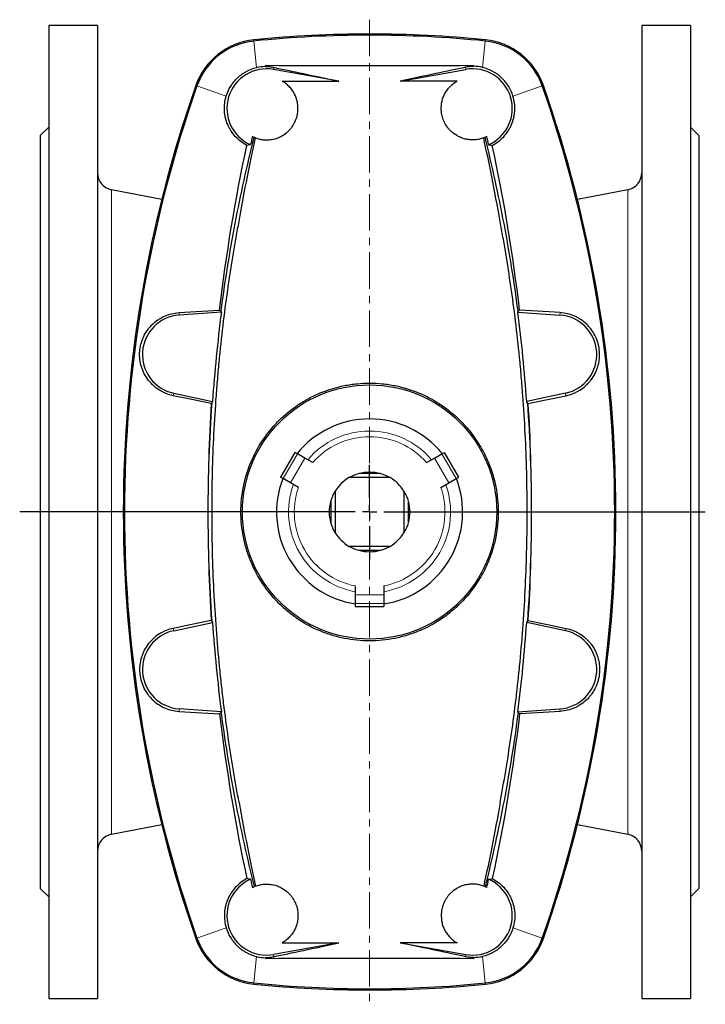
# Model space of a CAD drawing. Header units: millimetres. Extents: x 44 to 836, y -526 to 963.
# Tile 1 of 3: x 59 to 299, y -234 to 110. Entities that reach past the tile are written whole.
import ezdxf

# ---------------------------------------------------------------- set-up
doc = ezdxf.new("R2010")
doc.units = ezdxf.units.MM
doc.linetypes.add('CENTERX2', pattern=[20.32, 12.7, -2.54, 2.54, -2.54])
doc.layers.add('FORMAT', color=7, linetype='Continuous')

# ---------------------------------------------------------------- blocks, each defined once
blk = doc.blocks.new('SW_CENTERMARKSYMBOL_2')
at = {"layer": 'FORMAT', "color": 0}
for p, q in [((0, 5), (0, 16.5)), ((-5, 0), (-122.17, 0)), ((0, 0), (-2.5, 0)), ((0, 0), (0, 2.5)), ((0, 0), (0, -2.5)), ((0, 0), (2.5, 0)), ((5, 0), (117.22, 0)), ((0, -5), (0, -16.5))]:
    blk.add_line(p, q, dxfattribs=at)

msp = doc.modelspace()

# ---------------------------------------------------------------- linework, layer by layer
at = {"color": 7, "linetype": 'Continuous', "lineweight": 25}
for p, q in [((86.51, 108.42), (69.51, 108.42)), ((69.51, 108.42), (69.51, -231.58)), ((86.51, 108.42), (86.51, -231.58)), ((293.51, 108.42), (276.51, 108.42)), ((276.51, 108.42), (276.51, -231.58)), ((293.51, 108.42), (293.51, -231.58)), ((145.25, 94.06), (145.25, 94.48)), ((170.81, 88.99), (147.91, 93.03)), ((192.2, 88.99), (215.11, 93.03)), ((217.77, 94.06), (217.77, 94.48)), ((150.93, 88.99), (170.81, 88.99)), ((212.09, 88.99), (192.2, 88.99)), ((69.51, 72.92), (66.51, 69.92)), ((296.51, 69.92), (293.51, 72.92)), ((66.51, 69.92), (66.51, -193.08)), ((296.51, 69.92), (296.51, -193.08)), ((108.93, 47.61), (91.36, 51.03)), ((271.65, 51.03), (254.09, 47.61)), ((129.74, 8.23), (115.04, 7.2)), ((233.28, 8.23), (247.97, 7.2)), ((113.13, -20.1), (126.65, -22.98)), ((249.88, -20.1), (236.36, -22.98)), ((155.4, -40.74), (150.4, -49.4)), ((156.3, -41.25), (155.4, -40.74)), ((158.89, -42.75), (156.3, -41.25)), ((204.12, -42.75), (206.72, -41.25)), ((206.72, -41.25), (207.61, -40.74)), ((212.61, -49.4), (207.61, -40.74)), ((161.65, -44.34), (158.89, -42.75)), ((201.37, -44.34), (204.12, -42.75)), ((185.27, -48.1), (177.74, -48.1)), ((151.3, -49.91), (150.4, -49.4)), ((153.89, -51.41), (151.3, -49.91)), ((156.65, -53), (153.89, -51.41)), ((188.72, -49.58), (174.3, -49.58)), ((206.37, -53), (209.12, -51.41)), ((209.12, -51.41), (211.72, -49.91)), ((211.72, -49.91), (212.61, -49.4)), ((169.51, -54.37), (169.51, -68.79)), ((193.51, -54.37), (193.51, -68.79)), ((168.02, -57.82), (168.02, -65.35)), ((194.99, -57.82), (194.99, -65.35)), ((188.72, -73.58), (174.3, -73.58)), ((185.27, -75.07), (177.74, -75.07)), ((176.51, -87.4), (176.51, -90.58)), ((186.51, -87.4), (186.51, -90.58)), ((176.51, -90.58), (176.51, -93.58)), ((186.51, -90.58), (186.51, -93.58)), ((176.51, -93.58), (176.51, -94.61)), ((176.51, -94.61), (186.51, -94.61)), ((186.51, -93.58), (186.51, -94.61)), ((113.13, -103.06), (126.65, -100.19)), ((249.88, -103.06), (236.36, -100.19)), ((129.74, -131.4), (115.04, -130.37)), ((233.28, -131.4), (247.97, -130.37)), ((91.36, -174.19), (108.93, -170.78)), ((254.09, -170.78), (271.65, -174.19)), ((66.51, -193.08), (69.51, -196.08)), ((293.51, -196.08), (296.51, -193.08)), ((170.81, -212.16), (147.91, -216.19)), ((150.93, -212.16), (170.81, -212.16)), ((212.09, -212.16), (192.2, -212.16)), ((192.2, -212.16), (215.11, -216.19)), ((145.25, -217.23), (145.25, -217.65)), ((217.77, -217.23), (217.77, -217.65)), ((69.51, -231.58), (86.51, -231.58)), ((276.51, -231.58), (293.51, -231.58))]:
    msp.add_line(p, q, dxfattribs=at)
at = {"color": 8, "linetype": 'Continuous', "lineweight": 18}
for p, q in [((141.07, 103.37), (141.11, 102.95)), ((221.95, 103.37), (221.91, 102.95)), ((142.04, 93.73), (141.11, 102.95)), ((220.97, 93.73), (221.91, 102.95)), ((147.91, 93.03), (148.04, 93.79)), ((215.11, 93.03), (214.97, 93.79)), ((120.83, 87.42), (121.23, 87.29)), ((131.43, 83.71), (121.23, 87.29)), ((231.58, 83.71), (241.79, 87.29)), ((242.18, 87.42), (241.79, 87.29)), ((91.36, 51.03), (91.36, -174.19)), ((271.65, 51.03), (271.65, -174.19)), ((115.04, 7.2), (114.98, 8.07)), ((247.97, 7.2), (248.03, 8.07)), ((113.13, -20.1), (112.96, -20.94)), ((249.88, -20.1), (250.06, -20.94)), ((151.3, -49.91), (156.3, -41.25)), ((206.72, -41.25), (211.72, -49.91)), ((153.89, -51.41), (158.89, -42.75)), ((204.12, -42.75), (209.12, -51.41)), ((186.51, -90.58), (176.51, -90.58)), ((186.51, -93.58), (176.51, -93.58)), ((113.13, -103.06), (112.96, -102.23)), ((249.88, -103.06), (250.06, -102.23)), ((115.04, -130.37), (114.98, -131.24)), ((247.97, -130.37), (248.03, -131.24)), ((131.43, -206.88), (121.23, -210.45)), ((231.58, -206.88), (241.79, -210.45)), ((120.83, -210.59), (121.23, -210.45)), ((242.18, -210.59), (241.79, -210.45)), ((147.91, -216.19), (148.04, -216.96)), ((215.11, -216.19), (214.97, -216.96)), ((142.04, -216.9), (141.11, -226.12)), ((220.97, -216.9), (221.91, -226.12)), ((141.07, -226.54), (141.11, -226.12)), ((221.95, -226.54), (221.91, -226.12))]:
    msp.add_line(p, q, dxfattribs=at)
at = {"color": 7, "linetype": 'Continuous', "lineweight": 25, "flags": 128}
for points in [[(114.98, 8.07), (122.91, 8.56), (129.14, 8.93)], [(129.74, 8.23), (129.7, 8.43), (129.66, 8.59)], [(233.28, 8.23), (233.32, 8.43), (233.35, 8.59)], [(248.03, 8.07), (240.11, 8.56), (233.88, 8.93)], [(126.23, -23.63), (118.8, -22.12), (112.96, -20.94)], [(126.41, -23.54), (126.55, -23.22), (126.65, -22.98)], [(236.6, -23.54), (236.47, -23.22), (236.36, -22.98)], [(236.79, -23.63), (244.22, -22.12), (250.06, -20.94)], [(126.23, -99.53), (118.8, -101.04), (112.96, -102.23)], [(126.41, -99.63), (126.55, -99.94), (126.65, -100.19)], [(236.6, -99.63), (236.47, -99.94), (236.36, -100.19)], [(236.79, -99.53), (244.22, -101.04), (250.06, -102.23)], [(114.98, -131.24), (122.91, -131.72), (129.14, -132.1)], [(129.74, -131.4), (129.7, -131.6), (129.66, -131.76)], [(233.28, -131.4), (233.32, -131.6), (233.35, -131.76)], [(248.03, -131.24), (240.11, -131.72), (233.88, -132.1)]]:
    msp.add_lwpolyline(points, dxfattribs=at)
at = {"color": 7, "linetype": 'Continuous', "lineweight": 25}
msp.add_circle((181.51, -61.58), 44.4, dxfattribs=at)
for centre, radius, start, end in [((143.49, 79.49), 24, 95.7882, 160.7074), ((181.51, -295.58), 401, 84.2118, 95.7882), ((181.51, -295.58), 400.58, 84.2118, 95.7882), ((219.53, 79.49), 24, 19.2926, 84.2118), ((143.49, 79.49), 23.58, 95.7882, 160.7074), ((219.53, 79.49), 23.58, 19.2926, 84.2118), ((145.51, 79.42), 13.82, 80, 246.3976), ((217.51, 79.42), 13.82, 293.6024, 100), ((546.51, -61.58), 451, 160.7074, 199.2926), ((546.51, -61.58), 450.58, 160.7074, 199.2926), ((-183.49, -61.58), 450.58, 340.7074, 19.2926), ((-183.49, -61.58), 451, 340.7074, 19.2926), ((730.51, -61.58), 604.32, 167.46505, 167.73908), ((-367.49, -61.58), 604.32, 12.26092, 12.53495), ((92.51, 56.92), 6, 180, 259), ((270.51, 56.92), 6, 281, 0), ((116.01, -6.58), 13.82, 94, 258), ((676.49, -61.58), 551.19, 172.7232, 175.9834), ((133.36, 14.73), 7.17, 233.9689, 238.9695), ((-313.47, -61.58), 551.19, 4.0166, 7.2768), ((229.66, 14.73), 7.17, 301.0305, 306.0311), ((247.01, -6.58), 13.82, 282, 86), ((129.35, -29.7), 6.82, 115.5143, 117.2465), ((233.67, -29.7), 6.82, 62.7535, 64.4857), ((181.51, -61.58), 32.5, 38.8499, 141.1501), ((181.51, -61.58), 32.5, 158.8499, 261.1501), ((181.51, -61.58), 14, 121.0027, 148.9973), ((181.51, -61.58), 32.5, 278.8499, 21.1501), ((181.51, -61.58), 14, 31.0027, 58.9973), ((181.51, -61.58), 14, 211.0027, 238.9973), ((181.51, -61.58), 14, 301.0027, 328.9973), ((129.35, -93.47), 6.82, 242.7535, 244.4857), ((233.67, -93.47), 6.82, 295.5143, 297.2465), ((116.01, -116.58), 13.82, 102, 266), ((676.49, -61.58), 551.19, 184.0166, 187.2768), ((-313.47, -61.58), 551.19, 352.7232, 355.9834), ((247.01, -116.58), 13.82, 274, 78), ((133.36, -137.9), 7.17, 121.0305, 126.0311), ((229.66, -137.9), 7.17, 53.9689, 58.9695), ((92.51, -180.08), 6, 101, 180), ((270.51, -180.08), 6, 0, 79), ((145.51, -202.58), 13.82, 113.6024, 280), ((730.51, -61.58), 604.32, 192.26092, 192.53495), ((217.51, -202.58), 13.82, 260, 66.3976), ((-367.49, -61.58), 604.32, 347.46505, 347.73908), ((143.49, -202.66), 24, 199.2926, 264.2118), ((143.49, -202.66), 23.58, 199.2926, 264.2118), ((219.53, -202.66), 23.58, 275.7882, 340.7074), ((219.53, -202.66), 24, 275.7882, 340.7074), ((181.51, 172.42), 401, 264.2118, 275.7882), ((181.51, 172.42), 400.58, 264.2118, 275.7882)]:
    msp.add_arc(centre, radius, start, end, dxfattribs=at)
at = {"color": 8, "linetype": 'Continuous', "lineweight": 18}
for radius, start, end in [(28.29, 40.1783, 139.8217), (26.3, 40.9596, 139.0404), (28.29, 160.1783, 259.8217), (26.3, 160.9596, 259.0404), (28.29, 280.1783, 19.8217), (26.3, 280.9596, 19.0404)]:
    msp.add_arc((181.51, -61.58), radius, start, end, dxfattribs=at)
at = {"color": 7, "linetype": 'Continuous', "lineweight": 25}
for points, knots in [([(131.43, 83.71), (131.81, 84.94), (132.33, 86.1), (133.34, 87.72), (133.71, 88.25), (134.52, 89.23), (134.95, 89.7), (135.87, 90.57), (136.36, 90.97), (137.14, 91.54), (137.41, 91.72), (137.95, 92.06), (138.22, 92.22), (139.61, 92.97), (140.79, 93.43), (142.04, 93.73)], [0, 0, 0, 0, 0.25, 0.25, 0.375, 0.375, 0.5, 0.5, 0.625, 0.625, 0.6875, 0.6875, 0.75, 0.75, 1, 1, 1, 1]), ([(145.25, 94.06), (145.51, 94.07), (145.76, 94.07), (146.26, 94.05), (146.51, 94.03), (147.22, 93.95), (147.65, 93.88), (148.04, 93.79)], [0, 0, 0, 0, 0.25, 0.25, 0.5, 0.5, 1, 1, 1, 1]), ([(217.77, 94.06), (217.51, 94.07), (217.26, 94.07), (216.75, 94.05), (216.5, 94.03), (215.8, 93.95), (215.37, 93.88), (214.97, 93.79)], [0, 0, 0, 0, 0.25, 0.25, 0.5, 0.5, 1, 1, 1, 1]), ([(231.58, 83.71), (231.21, 84.94), (230.68, 86.1), (229.68, 87.72), (229.3, 88.25), (228.5, 89.23), (228.06, 89.7), (227.14, 90.57), (226.65, 90.97), (225.88, 91.54), (225.61, 91.72), (225.07, 92.06), (224.79, 92.22), (223.4, 92.97), (222.22, 93.43), (220.97, 93.73)], [0, 0, 0, 0, 0.25, 0.25, 0.375, 0.375, 0.5, 0.5, 0.625, 0.625, 0.6875, 0.6875, 0.75, 0.75, 1, 1, 1, 1]), ([(141.68, 69.1), (142.16, 68.93), (142.66, 68.78), (143.44, 68.61), (143.71, 68.56), (144.26, 68.48), (144.54, 68.46), (145.09, 68.42), (145.37, 68.41), (145.93, 68.42), (146.21, 68.44), (147.04, 68.51), (147.58, 68.6), (148.36, 68.79), (148.61, 68.86), (149.1, 69.02), (149.34, 69.1), (149.8, 69.29), (150.02, 69.38), (150.46, 69.59), (150.67, 69.7), (151.68, 70.26), (152.35, 70.77), (153.23, 71.57), (153.5, 71.85), (153.99, 72.4), (154.21, 72.68), (154.83, 73.53), (155.16, 74.1), (155.57, 74.96), (155.69, 75.25), (155.91, 75.82), (156, 76.11), (156.24, 76.95), (156.36, 77.51), (156.56, 79.15), (156.53, 80.21), (156.27, 81.74), (156.15, 82.24), (155.85, 83.21), (155.66, 83.68), (155.22, 84.6), (154.97, 85.05), (154.4, 85.91), (154.08, 86.34), (153.35, 87.15), (152.94, 87.54), (152.03, 88.3), (151.52, 88.65), (150.93, 88.99)], [0, 0, 0, 0, 0.03125, 0.03125, 0.046875, 0.046875, 0.0625, 0.0625, 0.078125, 0.078125, 0.09375, 0.09375, 0.125, 0.125, 0.140625, 0.140625, 0.15625, 0.15625, 0.171875, 0.171875, 0.1875, 0.1875, 0.25, 0.25, 0.28125, 0.28125, 0.3125, 0.3125, 0.375, 0.375, 0.40625, 0.40625, 0.4375, 0.4375, 0.5, 0.5, 0.625, 0.625, 0.6875, 0.6875, 0.75, 0.75, 0.8125, 0.8125, 0.875, 0.875, 0.9375, 0.9375, 1, 1, 1, 1]), ([(221.34, 69.1), (220.86, 68.93), (220.36, 68.78), (219.57, 68.61), (219.3, 68.56), (218.76, 68.48), (218.48, 68.46), (217.93, 68.42), (217.65, 68.41), (217.09, 68.42), (216.81, 68.44), (215.97, 68.51), (215.44, 68.6), (214.66, 68.79), (214.4, 68.86), (213.91, 69.02), (213.68, 69.1), (213.22, 69.29), (212.99, 69.38), (212.56, 69.59), (212.35, 69.7), (211.34, 70.26), (210.67, 70.77), (209.79, 71.57), (209.52, 71.85), (209.03, 72.4), (208.8, 72.68), (208.19, 73.53), (207.86, 74.1), (207.45, 74.96), (207.32, 75.25), (207.11, 75.82), (207.01, 76.11), (206.77, 76.95), (206.66, 77.51), (206.46, 79.15), (206.49, 80.21), (206.74, 81.74), (206.86, 82.24), (207.17, 83.21), (207.36, 83.68), (207.79, 84.6), (208.05, 85.05), (208.62, 85.91), (208.94, 86.34), (209.67, 87.15), (210.07, 87.54), (210.99, 88.3), (211.5, 88.65), (212.09, 88.99)], [0, 0, 0, 0, 0.03125, 0.03125, 0.046875, 0.046875, 0.0625, 0.0625, 0.078125, 0.078125, 0.09375, 0.09375, 0.125, 0.125, 0.140625, 0.140625, 0.15625, 0.15625, 0.171875, 0.171875, 0.1875, 0.1875, 0.25, 0.25, 0.28125, 0.28125, 0.3125, 0.3125, 0.375, 0.375, 0.40625, 0.40625, 0.4375, 0.4375, 0.5, 0.5, 0.625, 0.625, 0.6875, 0.6875, 0.75, 0.75, 0.8125, 0.8125, 0.875, 0.875, 0.9375, 0.9375, 1, 1, 1, 1]), ([(138.67, 66.51), (137.92, 66.9), (137.21, 67.35), (135.89, 68.36), (135.26, 68.92), (134.11, 70.17), (133.6, 70.83), (132.91, 71.89), (132.7, 72.25), (132.3, 72.99), (132.12, 73.38), (131.62, 74.55), (131.36, 75.35), (131.08, 76.58), (131, 77), (130.88, 77.84), (130.84, 78.27), (130.77, 79.54), (130.8, 80.39), (131.01, 82.06), (131.18, 82.89), (131.43, 83.71)], [0, 0, 0, 0, 0.125, 0.125, 0.25, 0.25, 0.375, 0.375, 0.4375, 0.4375, 0.5, 0.5, 0.625, 0.625, 0.6875, 0.6875, 0.75, 0.75, 0.875, 0.875, 1, 1, 1, 1]), ([(224.34, 66.51), (225.1, 66.9), (225.8, 67.35), (227.13, 68.36), (227.75, 68.92), (228.91, 70.17), (229.42, 70.83), (230.1, 71.89), (230.32, 72.25), (230.71, 72.99), (230.89, 73.38), (231.39, 74.55), (231.65, 75.35), (231.94, 76.58), (232.01, 77), (232.13, 77.84), (232.17, 78.27), (232.24, 79.54), (232.21, 80.39), (232.01, 82.06), (231.83, 82.89), (231.58, 83.71)], [0, 0, 0, 0, 0.125, 0.125, 0.25, 0.25, 0.375, 0.375, 0.4375, 0.4375, 0.5, 0.5, 0.625, 0.625, 0.6875, 0.6875, 0.75, 0.75, 0.875, 0.875, 1, 1, 1, 1]), ([(129.66, 8.59), (131.02, 18.9), (132.66, 29.1), (136.5, 49.33), (138.7, 59.35), (141.18, 69.3)], [0, 0, 0, 0, 0.5, 0.5, 1, 1, 1, 1]), ([(135.93, 39.89), (136.89, 45.44), (137.87, 50.65), (139.81, 60.39), (140.76, 64.92), (141.68, 69.1)], [0, 0, 0, 0, 0.5, 0.5, 1, 1, 1, 1]), ([(227.09, 39.89), (226.13, 45.44), (225.15, 50.65), (223.21, 60.39), (222.25, 64.92), (221.34, 69.1)], [0, 0, 0, 0, 0.5, 0.5, 1, 1, 1, 1]), ([(233.35, 8.59), (232, 18.9), (230.36, 29.1), (226.52, 49.33), (224.32, 59.35), (221.84, 69.3)], [0, 0, 0, 0, 0.5, 0.5, 1, 1, 1, 1]), ([(135.93, -163.05), (135.26, -159.49), (134.61, -155.83), (133.35, -148.31), (132.75, -144.45), (131.6, -136.55), (131.06, -132.5), (130.3, -126.27), (130.05, -124.17), (129.7, -120.98), (129.59, -119.91), (129.36, -117.76), (129.25, -116.67), (128.71, -111.24), (128.33, -106.86), (127.68, -98.02), (127.4, -93.56), (126.95, -84.56), (126.78, -80.03), (126.6, -73.17), (126.56, -70.87), (126.52, -67.41), (126.5, -66.26), (126.49, -63.94), (126.49, -62.78), (126.49, -57), (126.54, -52.4), (126.77, -43.27), (126.94, -38.74), (127.39, -29.74), (127.67, -25.27), (128.16, -18.61), (128.34, -16.4), (128.63, -13.09), (128.72, -11.99), (128.93, -9.8), (129.03, -8.71), (129.57, -3.3), (130.03, 0.94), (131.05, 9.23), (131.59, 13.28), (132.74, 21.2), (133.34, 25.07), (134.29, 30.74), (134.61, 32.61), (135.26, 36.29), (135.59, 38.1), (135.93, 39.89)], [0, 0, 0, 0, 0.0625, 0.0625, 0.125, 0.125, 0.1875, 0.1875, 0.21875, 0.21875, 0.234375, 0.234375, 0.25, 0.25, 0.3125, 0.3125, 0.375, 0.375, 0.4375, 0.4375, 0.46875, 0.46875, 0.484375, 0.484375, 0.5, 0.5, 0.5625, 0.5625, 0.625, 0.625, 0.6875, 0.6875, 0.71875, 0.71875, 0.734375, 0.734375, 0.75, 0.75, 0.8125, 0.8125, 0.875, 0.875, 0.9375, 0.9375, 0.96875, 0.96875, 1, 1, 1, 1]), ([(227.09, -163.05), (227.76, -159.49), (228.41, -155.83), (229.66, -148.31), (230.27, -144.45), (231.41, -136.55), (231.96, -132.5), (232.72, -126.27), (232.96, -124.17), (233.32, -120.98), (233.43, -119.91), (233.66, -117.76), (233.77, -116.67), (234.3, -111.24), (234.68, -106.86), (235.34, -98.02), (235.62, -93.56), (236.07, -84.56), (236.24, -80.03), (236.41, -73.17), (236.46, -70.87), (236.5, -67.41), (236.51, -66.26), (236.53, -63.94), (236.53, -62.78), (236.53, -57), (236.47, -52.4), (236.25, -43.27), (236.07, -38.74), (235.63, -29.74), (235.35, -25.27), (234.85, -18.61), (234.68, -16.4), (234.39, -13.09), (234.29, -11.99), (234.09, -9.8), (233.98, -8.71), (233.45, -3.3), (232.98, 0.94), (231.97, 9.23), (231.43, 13.28), (230.28, 21.2), (229.67, 25.07), (228.73, 30.74), (228.41, 32.61), (227.76, 36.29), (227.42, 38.1), (227.09, 39.89)], [0, 0, 0, 0, 0.0625, 0.0625, 0.125, 0.125, 0.1875, 0.1875, 0.21875, 0.21875, 0.234375, 0.234375, 0.25, 0.25, 0.3125, 0.3125, 0.375, 0.375, 0.4375, 0.4375, 0.46875, 0.46875, 0.484375, 0.484375, 0.5, 0.5, 0.5625, 0.5625, 0.625, 0.625, 0.6875, 0.6875, 0.71875, 0.71875, 0.734375, 0.734375, 0.75, 0.75, 0.8125, 0.8125, 0.875, 0.875, 0.9375, 0.9375, 0.96875, 0.96875, 1, 1, 1, 1]), ([(112.96, -20.94), (112.09, -20.76), (111.26, -20.51), (110.05, -20.03), (109.65, -19.85), (108.87, -19.46), (108.49, -19.24), (107.37, -18.54), (106.67, -18.02), (105.7, -17.14), (105.39, -16.83), (104.79, -16.18), (104.51, -15.84), (103.7, -14.79), (103.23, -14.05), (102.63, -12.88), (102.45, -12.48), (102.11, -11.66), (101.97, -11.24), (101.58, -9.96), (101.4, -9.1), (101.25, -7.79), (101.22, -7.35), (101.2, -6.45), (101.21, -6.01), (101.3, -4.68), (101.44, -3.81), (101.77, -2.53), (101.9, -2.1), (102.2, -1.26), (102.36, -0.85), (102.92, 0.36), (103.35, 1.12), (104.12, 2.21), (104.39, 2.56), (104.96, 3.24), (105.26, 3.56), (106.19, 4.49), (106.87, 5.04), (107.97, 5.79), (108.34, 6.03), (109.11, 6.45), (109.5, 6.65), (110.69, 7.18), (111.52, 7.47), (113.24, 7.89), (114.1, 8.02), (114.98, 8.07)], [0, 0, 0, 0, 0.0625, 0.0625, 0.09375, 0.09375, 0.125, 0.125, 0.1875, 0.1875, 0.21875, 0.21875, 0.25, 0.25, 0.3125, 0.3125, 0.34375, 0.34375, 0.375, 0.375, 0.4375, 0.4375, 0.46875, 0.46875, 0.5, 0.5, 0.5625, 0.5625, 0.59375, 0.59375, 0.625, 0.625, 0.6875, 0.6875, 0.71875, 0.71875, 0.75, 0.75, 0.8125, 0.8125, 0.84375, 0.84375, 0.875, 0.875, 0.9375, 0.9375, 1, 1, 1, 1]), ([(250.06, -20.94), (250.92, -20.76), (251.76, -20.51), (252.97, -20.03), (253.37, -19.85), (254.15, -19.46), (254.53, -19.24), (255.65, -18.54), (256.35, -18.02), (257.32, -17.14), (257.63, -16.83), (258.22, -16.18), (258.51, -15.84), (259.32, -14.79), (259.78, -14.05), (260.39, -12.88), (260.57, -12.48), (260.9, -11.66), (261.05, -11.24), (261.44, -9.96), (261.61, -9.1), (261.76, -7.79), (261.79, -7.35), (261.81, -6.45), (261.8, -6.01), (261.71, -4.68), (261.57, -3.81), (261.25, -2.53), (261.12, -2.1), (260.82, -1.26), (260.65, -0.85), (260.1, 0.36), (259.66, 1.12), (258.9, 2.21), (258.63, 2.56), (258.06, 3.24), (257.76, 3.56), (256.82, 4.49), (256.15, 5.04), (255.05, 5.79), (254.67, 6.03), (253.91, 6.45), (253.52, 6.65), (252.32, 7.18), (251.49, 7.47), (249.78, 7.89), (248.91, 8.02), (248.03, 8.07)], [0, 0, 0, 0, 0.0625, 0.0625, 0.09375, 0.09375, 0.125, 0.125, 0.1875, 0.1875, 0.21875, 0.21875, 0.25, 0.25, 0.3125, 0.3125, 0.34375, 0.34375, 0.375, 0.375, 0.4375, 0.4375, 0.46875, 0.46875, 0.5, 0.5, 0.5625, 0.5625, 0.59375, 0.59375, 0.625, 0.625, 0.6875, 0.6875, 0.71875, 0.71875, 0.75, 0.75, 0.8125, 0.8125, 0.84375, 0.84375, 0.875, 0.875, 0.9375, 0.9375, 1, 1, 1, 1]), ([(181.51, -106.61), (184.5, -106.61), (187.43, -106.32), (191.76, -105.45), (193.18, -105.09), (195.31, -104.44), (196.02, -104.21), (197.41, -103.7), (198.1, -103.44), (201.5, -102.02), (204.07, -100.63), (207.12, -98.59), (207.72, -98.16), (208.9, -97.28), (209.48, -96.82), (211.18, -95.42), (212.26, -94.43), (215.35, -91.33), (217.21, -89.08), (219.26, -86), (219.65, -85.38), (220.41, -84.11), (220.77, -83.47), (221.8, -81.53), (222.43, -80.21), (223.55, -77.51), (224.05, -76.12), (224.69, -74.01), (224.89, -73.29), (225.25, -71.85), (225.41, -71.12), (226.14, -67.49), (226.43, -64.56), (226.43, -60.14), (226.36, -58.65), (226.06, -55.68), (225.85, -54.22), (224.98, -49.88), (224.13, -47.07), (222.72, -43.65), (222.42, -42.97), (221.79, -41.63), (221.45, -40.98), (220.42, -39.03), (219.66, -37.78), (218.04, -35.35), (217.17, -34.17), (215.78, -32.47), (215.3, -31.91), (214.31, -30.82), (213.81, -30.28), (211.21, -27.68), (208.96, -25.82), (205.32, -23.37), (204.06, -22.61), (202.11, -21.56), (201.45, -21.23), (200.12, -20.59), (199.45, -20.29), (196.06, -18.88), (193.26, -18.02), (189.63, -17.29), (188.9, -17.16), (187.43, -16.94), (186.69, -16.85), (184.47, -16.63), (183, -16.55), (180.06, -16.55), (178.59, -16.62), (176.38, -16.84), (175.65, -16.93), (174.18, -17.15), (173.45, -17.28), (169.8, -18.01), (166.99, -18.87), (162.92, -20.56), (161.59, -21.19), (159.64, -22.24), (159, -22.61), (157.73, -23.37), (157.11, -23.77), (154.07, -25.81), (151.82, -27.66), (148.71, -30.78), (147.72, -31.88), (145.86, -34.15), (144.99, -35.33), (142.55, -38.97), (141.17, -41.55), (138.89, -47.04), (138.04, -49.86), (137.18, -54.18), (136.96, -55.64), (136.66, -58.59), (136.59, -60.09), (136.59, -64.53), (136.88, -67.46), (137.59, -71.08), (137.76, -71.8), (138.11, -73.24), (138.31, -73.96), (138.96, -76.09), (139.46, -77.48), (141.14, -81.55), (142.52, -84.13), (144.56, -87.21), (144.99, -87.81), (145.87, -89), (146.32, -89.58), (147.71, -91.28), (148.68, -92.36), (150.74, -94.42), (151.82, -95.41), (154.08, -97.28), (155.27, -98.17), (158.93, -100.63), (161.51, -102.01), (165.57, -103.71), (166.96, -104.21), (169.8, -105.08), (171.24, -105.45), (175.58, -106.32), (178.52, -106.61), (181.51, -106.61)], [0, 0, 0, 0, 0.03125, 0.03125, 0.046875, 0.046875, 0.054688, 0.054688, 0.0625, 0.0625, 0.09375, 0.09375, 0.101563, 0.101563, 0.109375, 0.109375, 0.125, 0.125, 0.15625, 0.15625, 0.164063, 0.164063, 0.171875, 0.171875, 0.1875, 0.1875, 0.203125, 0.203125, 0.210938, 0.210938, 0.21875, 0.21875, 0.25, 0.25, 0.265625, 0.265625, 0.28125, 0.28125, 0.3125, 0.3125, 0.320313, 0.320313, 0.328125, 0.328125, 0.34375, 0.34375, 0.359375, 0.359375, 0.367188, 0.367188, 0.375, 0.375, 0.40625, 0.40625, 0.421875, 0.421875, 0.429688, 0.429688, 0.4375, 0.4375, 0.46875, 0.46875, 0.476563, 0.476563, 0.484375, 0.484375, 0.5, 0.5, 0.515625, 0.515625, 0.523438, 0.523438, 0.53125, 0.53125, 0.5625, 0.5625, 0.578125, 0.578125, 0.585938, 0.585938, 0.59375, 0.59375, 0.625, 0.625, 0.640625, 0.640625, 0.65625, 0.65625, 0.6875, 0.6875, 0.71875, 0.71875, 0.734375, 0.734375, 0.75, 0.75, 0.78125, 0.78125, 0.789063, 0.789063, 0.796875, 0.796875, 0.8125, 0.8125, 0.84375, 0.84375, 0.851563, 0.851563, 0.859375, 0.859375, 0.875, 0.875, 0.890625, 0.890625, 0.90625, 0.90625, 0.9375, 0.9375, 0.953125, 0.953125, 0.96875, 0.96875, 1, 1, 1, 1]), ([(126.41, -23.54), (125.96, -29.88), (125.62, -36.22), (125.17, -48.9), (124.95, -61.58), (125.17, -74.26), (125.62, -86.95), (125.96, -93.29), (126.41, -99.63)], [0, 0, 0, 0, 0.25, 0.25, 0.5, 0.75, 0.75, 1, 1, 1, 1]), ([(236.6, -23.54), (237.06, -29.88), (237.39, -36.22), (237.84, -48.9), (238.07, -61.58), (237.84, -74.26), (237.39, -86.95), (237.06, -93.29), (236.6, -99.63)], [0, 0, 0, 0, 0.25, 0.25, 0.5, 0.75, 0.75, 1, 1, 1, 1]), ([(174.3, -49.58), (174.83, -49.26), (175.39, -48.97), (176.55, -48.48), (177.14, -48.27), (177.74, -48.1)], [0, 0, 0, 0, 0.5, 0.5, 1, 1, 1, 1]), ([(177.74, -48.1), (178.95, -47.76), (180.23, -47.58), (182.79, -47.58), (184.06, -47.76), (185.27, -48.1)], [0, 0, 0, 0, 0.5, 0.5, 1, 1, 1, 1]), ([(185.27, -48.1), (185.87, -48.27), (186.47, -48.48), (187.62, -48.97), (188.18, -49.26), (188.72, -49.58)], [0, 0, 0, 0, 0.5, 0.5, 1, 1, 1, 1]), ([(168.02, -57.82), (168.19, -57.22), (168.4, -56.62), (168.9, -55.47), (169.19, -54.91), (169.51, -54.37)], [0, 0, 0, 0, 0.5, 0.5, 1, 1, 1, 1]), ([(193.51, -54.37), (193.83, -54.91), (194.12, -55.47), (194.61, -56.62), (194.82, -57.22), (194.99, -57.82)], [0, 0, 0, 0, 0.5, 0.5, 1, 1, 1, 1]), ([(168.02, -65.35), (167.69, -64.14), (167.51, -62.86), (167.51, -60.31), (167.69, -59.03), (168.02, -57.82)], [0, 0, 0, 0, 0.5, 0.5, 1, 1, 1, 1]), ([(194.99, -57.82), (195.33, -59.03), (195.51, -60.31), (195.51, -62.86), (195.33, -64.14), (194.99, -65.35)], [0, 0, 0, 0, 0.5, 0.5, 1, 1, 1, 1]), ([(169.51, -68.79), (169.19, -68.26), (168.9, -67.7), (168.4, -66.54), (168.19, -65.95), (168.02, -65.35)], [0, 0, 0, 0, 0.5, 0.5, 1, 1, 1, 1]), ([(194.99, -65.35), (194.82, -65.95), (194.61, -66.54), (194.12, -67.7), (193.83, -68.26), (193.51, -68.79)], [0, 0, 0, 0, 0.5, 0.5, 1, 1, 1, 1]), ([(177.74, -75.07), (177.14, -74.9), (176.55, -74.69), (175.39, -74.19), (174.83, -73.91), (174.3, -73.58)], [0, 0, 0, 0, 0.5, 0.5, 1, 1, 1, 1]), ([(185.27, -75.07), (184.06, -75.41), (182.79, -75.58), (180.23, -75.58), (178.95, -75.41), (177.74, -75.07)], [0, 0, 0, 0, 0.5, 0.5, 1, 1, 1, 1]), ([(188.72, -73.58), (188.18, -73.91), (187.62, -74.19), (186.47, -74.69), (185.87, -74.9), (185.27, -75.07)], [0, 0, 0, 0, 0.5, 0.5, 1, 1, 1, 1]), ([(112.96, -102.23), (112.09, -102.4), (111.26, -102.65), (110.05, -103.13), (109.65, -103.31), (108.87, -103.71), (108.49, -103.92), (107.37, -104.62), (106.67, -105.15), (105.7, -106.03), (105.39, -106.34), (104.79, -106.98), (104.51, -107.32), (103.7, -108.38), (103.23, -109.12), (102.63, -110.29), (102.45, -110.69), (102.11, -111.51), (101.97, -111.93), (101.58, -113.2), (101.4, -114.06), (101.25, -115.38), (101.22, -115.82), (101.2, -116.71), (101.21, -117.16), (101.3, -118.48), (101.44, -119.36), (101.77, -120.64), (101.9, -121.07), (102.2, -121.91), (102.36, -122.32), (102.92, -123.52), (103.35, -124.29), (104.12, -125.38), (104.39, -125.73), (104.96, -126.41), (105.26, -126.73), (106.19, -127.65), (106.87, -128.21), (107.97, -128.96), (108.34, -129.19), (109.11, -129.62), (109.5, -129.82), (110.69, -130.35), (111.52, -130.63), (113.24, -131.05), (114.1, -131.19), (114.98, -131.24)], [0, 0, 0, 0, 0.0625, 0.0625, 0.09375, 0.09375, 0.125, 0.125, 0.1875, 0.1875, 0.21875, 0.21875, 0.25, 0.25, 0.3125, 0.3125, 0.34375, 0.34375, 0.375, 0.375, 0.4375, 0.4375, 0.46875, 0.46875, 0.5, 0.5, 0.5625, 0.5625, 0.59375, 0.59375, 0.625, 0.625, 0.6875, 0.6875, 0.71875, 0.71875, 0.75, 0.75, 0.8125, 0.8125, 0.84375, 0.84375, 0.875, 0.875, 0.9375, 0.9375, 1, 1, 1, 1]), ([(250.06, -102.23), (250.92, -102.4), (251.76, -102.65), (252.97, -103.13), (253.37, -103.31), (254.15, -103.71), (254.53, -103.92), (255.65, -104.62), (256.35, -105.15), (257.32, -106.03), (257.63, -106.34), (258.22, -106.98), (258.51, -107.32), (259.32, -108.38), (259.78, -109.12), (260.39, -110.29), (260.57, -110.69), (260.9, -111.51), (261.05, -111.93), (261.44, -113.2), (261.61, -114.06), (261.76, -115.38), (261.79, -115.82), (261.81, -116.71), (261.8, -117.16), (261.71, -118.48), (261.57, -119.36), (261.25, -120.64), (261.12, -121.07), (260.82, -121.91), (260.65, -122.32), (260.1, -123.52), (259.66, -124.29), (258.9, -125.38), (258.63, -125.73), (258.06, -126.41), (257.76, -126.73), (256.82, -127.65), (256.15, -128.21), (255.05, -128.96), (254.67, -129.19), (253.91, -129.62), (253.52, -129.82), (252.32, -130.35), (251.49, -130.63), (249.78, -131.05), (248.91, -131.19), (248.03, -131.24)], [0, 0, 0, 0, 0.0625, 0.0625, 0.09375, 0.09375, 0.125, 0.125, 0.1875, 0.1875, 0.21875, 0.21875, 0.25, 0.25, 0.3125, 0.3125, 0.34375, 0.34375, 0.375, 0.375, 0.4375, 0.4375, 0.46875, 0.46875, 0.5, 0.5, 0.5625, 0.5625, 0.59375, 0.59375, 0.625, 0.625, 0.6875, 0.6875, 0.71875, 0.71875, 0.75, 0.75, 0.8125, 0.8125, 0.84375, 0.84375, 0.875, 0.875, 0.9375, 0.9375, 1, 1, 1, 1]), ([(129.66, -131.76), (131.02, -142.07), (132.66, -152.27), (136.5, -172.5), (138.7, -182.52), (141.18, -192.47)], [0, 0, 0, 0, 0.5, 0.5, 1, 1, 1, 1]), ([(233.35, -131.76), (232, -142.07), (230.36, -152.27), (226.52, -172.5), (224.32, -182.52), (221.84, -192.47)], [0, 0, 0, 0, 0.5, 0.5, 1, 1, 1, 1]), ([(135.93, -163.05), (136.89, -168.61), (137.87, -173.82), (139.81, -183.56), (140.76, -188.09), (141.68, -192.27)], [0, 0, 0, 0, 0.5, 0.5, 1, 1, 1, 1]), ([(227.09, -163.05), (226.13, -168.61), (225.15, -173.82), (223.21, -183.56), (222.25, -188.09), (221.34, -192.27)], [0, 0, 0, 0, 0.5, 0.5, 1, 1, 1, 1]), ([(138.67, -189.68), (137.92, -190.07), (137.21, -190.52), (135.89, -191.53), (135.26, -192.09), (134.11, -193.33), (133.6, -194), (132.91, -195.05), (132.7, -195.41), (132.3, -196.16), (132.12, -196.54), (131.62, -197.72), (131.36, -198.52), (131.08, -199.75), (131, -200.17), (130.88, -201.01), (130.84, -201.43), (130.77, -202.71), (130.8, -203.56), (131.01, -205.23), (131.18, -206.06), (131.43, -206.88)], [0, 0, 0, 0, 0.125, 0.125, 0.25, 0.25, 0.375, 0.375, 0.4375, 0.4375, 0.5, 0.5, 0.625, 0.625, 0.6875, 0.6875, 0.75, 0.75, 0.875, 0.875, 1, 1, 1, 1]), ([(141.68, -192.27), (142.16, -192.09), (142.66, -191.95), (143.44, -191.78), (143.71, -191.73), (144.26, -191.65), (144.54, -191.62), (145.09, -191.59), (145.37, -191.58), (145.93, -191.59), (146.21, -191.6), (147.04, -191.68), (147.58, -191.77), (148.36, -191.96), (148.61, -192.03), (149.1, -192.18), (149.34, -192.27), (149.8, -192.45), (150.02, -192.55), (150.46, -192.76), (150.67, -192.86), (151.68, -193.43), (152.35, -193.93), (153.23, -194.74), (153.5, -195.01), (153.99, -195.57), (154.21, -195.85), (154.83, -196.7), (155.16, -197.27), (155.57, -198.13), (155.69, -198.42), (155.91, -198.99), (156, -199.27), (156.24, -200.12), (156.36, -200.68), (156.56, -202.32), (156.53, -203.38), (156.27, -204.91), (156.15, -205.41), (155.85, -206.38), (155.66, -206.85), (155.22, -207.77), (154.97, -208.22), (154.4, -209.08), (154.08, -209.5), (153.35, -210.32), (152.94, -210.71), (152.03, -211.46), (151.52, -211.82), (150.93, -212.16)], [0, 0, 0, 0, 0.03125, 0.03125, 0.046875, 0.046875, 0.0625, 0.0625, 0.078125, 0.078125, 0.09375, 0.09375, 0.125, 0.125, 0.140625, 0.140625, 0.15625, 0.15625, 0.171875, 0.171875, 0.1875, 0.1875, 0.25, 0.25, 0.28125, 0.28125, 0.3125, 0.3125, 0.375, 0.375, 0.40625, 0.40625, 0.4375, 0.4375, 0.5, 0.5, 0.625, 0.625, 0.6875, 0.6875, 0.75, 0.75, 0.8125, 0.8125, 0.875, 0.875, 0.9375, 0.9375, 1, 1, 1, 1]), ([(221.34, -192.27), (220.86, -192.09), (220.36, -191.95), (219.57, -191.78), (219.3, -191.73), (218.76, -191.65), (218.48, -191.62), (217.93, -191.59), (217.65, -191.58), (217.09, -191.59), (216.81, -191.6), (215.97, -191.68), (215.44, -191.77), (214.66, -191.96), (214.4, -192.03), (213.91, -192.18), (213.68, -192.27), (213.22, -192.45), (212.99, -192.55), (212.56, -192.76), (212.35, -192.86), (211.34, -193.43), (210.67, -193.93), (209.79, -194.74), (209.52, -195.01), (209.03, -195.57), (208.8, -195.85), (208.19, -196.7), (207.86, -197.27), (207.45, -198.13), (207.32, -198.42), (207.11, -198.99), (207.01, -199.27), (206.77, -200.12), (206.66, -200.68), (206.46, -202.32), (206.49, -203.38), (206.74, -204.91), (206.86, -205.41), (207.17, -206.38), (207.36, -206.85), (207.79, -207.77), (208.05, -208.22), (208.62, -209.08), (208.94, -209.5), (209.67, -210.32), (210.07, -210.71), (210.99, -211.46), (211.5, -211.82), (212.09, -212.16)], [0, 0, 0, 0, 0.03125, 0.03125, 0.046875, 0.046875, 0.0625, 0.0625, 0.078125, 0.078125, 0.09375, 0.09375, 0.125, 0.125, 0.140625, 0.140625, 0.15625, 0.15625, 0.171875, 0.171875, 0.1875, 0.1875, 0.25, 0.25, 0.28125, 0.28125, 0.3125, 0.3125, 0.375, 0.375, 0.40625, 0.40625, 0.4375, 0.4375, 0.5, 0.5, 0.625, 0.625, 0.6875, 0.6875, 0.75, 0.75, 0.8125, 0.8125, 0.875, 0.875, 0.9375, 0.9375, 1, 1, 1, 1]), ([(224.34, -189.68), (225.1, -190.07), (225.8, -190.52), (227.13, -191.53), (227.75, -192.09), (228.91, -193.33), (229.42, -194), (230.1, -195.05), (230.32, -195.41), (230.71, -196.16), (230.89, -196.54), (231.39, -197.72), (231.65, -198.52), (231.94, -199.75), (232.01, -200.17), (232.13, -201.01), (232.17, -201.43), (232.24, -202.71), (232.21, -203.56), (232.01, -205.23), (231.83, -206.06), (231.58, -206.88)], [0, 0, 0, 0, 0.125, 0.125, 0.25, 0.25, 0.375, 0.375, 0.4375, 0.4375, 0.5, 0.5, 0.625, 0.625, 0.6875, 0.6875, 0.75, 0.75, 0.875, 0.875, 1, 1, 1, 1]), ([(131.43, -206.88), (131.81, -208.11), (132.33, -209.26), (133.34, -210.89), (133.71, -211.41), (134.52, -212.4), (134.95, -212.86), (135.87, -213.73), (136.36, -214.14), (137.14, -214.7), (137.41, -214.88), (137.95, -215.22), (138.22, -215.38), (139.61, -216.14), (140.79, -216.6), (142.04, -216.9)], [0, 0, 0, 0, 0.25, 0.25, 0.375, 0.375, 0.5, 0.5, 0.625, 0.625, 0.6875, 0.6875, 0.75, 0.75, 1, 1, 1, 1]), ([(231.58, -206.88), (231.21, -208.11), (230.68, -209.26), (229.68, -210.89), (229.3, -211.41), (228.5, -212.4), (228.06, -212.86), (227.14, -213.73), (226.65, -214.14), (225.88, -214.7), (225.61, -214.88), (225.07, -215.22), (224.79, -215.38), (223.4, -216.14), (222.22, -216.6), (220.97, -216.9)], [0, 0, 0, 0, 0.25, 0.25, 0.375, 0.375, 0.5, 0.5, 0.625, 0.625, 0.6875, 0.6875, 0.75, 0.75, 1, 1, 1, 1]), ([(145.25, -217.23), (145.51, -217.24), (145.76, -217.23), (146.26, -217.21), (146.51, -217.19), (147.22, -217.12), (147.65, -217.05), (148.04, -216.96)], [0, 0, 0, 0, 0.25, 0.25, 0.5, 0.5, 1, 1, 1, 1]), ([(217.77, -217.23), (217.51, -217.24), (217.26, -217.23), (216.75, -217.21), (216.5, -217.19), (215.8, -217.12), (215.37, -217.05), (214.97, -216.96)], [0, 0, 0, 0, 0.25, 0.25, 0.5, 0.5, 1, 1, 1, 1])]:
    msp.add_open_spline(points, degree=3, knots=knots, dxfattribs=at)
for points in [[(142.04, 93.73), (143.07, 93.98), (144.11, 94.12), (145.16, 94.14)], [(145.16, 94.14), (145.19, 94.26), (145.22, 94.37), (145.25, 94.48)], [(145.16, 94.14), (145.19, 94.12), (145.22, 94.09), (145.25, 94.06)], [(145.25, 94.48), (169.42, 94.38), (193.59, 94.38), (217.77, 94.48)], [(148.04, 93.79), (154.25, 92.43), (161.85, 90.83), (170.81, 88.99)], [(214.97, 93.79), (208.77, 92.43), (201.16, 90.83), (192.2, 88.99)], [(217.85, 94.14), (217.82, 94.26), (217.8, 94.37), (217.77, 94.48)], [(217.85, 94.14), (217.82, 94.12), (217.8, 94.09), (217.77, 94.06)], [(220.97, 93.73), (219.95, 93.98), (218.91, 94.12), (217.85, 94.14)], [(140.6, 69.57), (140.78, 69.48), (140.97, 69.39), (141.18, 69.3)], [(141.68, 69.1), (141.51, 69.17), (141.34, 69.23), (141.18, 69.3)], [(221.34, 69.1), (221.5, 69.17), (221.67, 69.23), (221.84, 69.3)], [(222.42, 69.57), (222.24, 69.48), (222.04, 69.39), (221.84, 69.3)], [(129.14, 8.93), (131.4, 28.28), (134.57, 47.47), (138.67, 66.51)], [(139.97, 66.75), (139.48, 66.68), (139.05, 66.61), (138.67, 66.51)], [(223.04, 66.75), (223.54, 66.68), (223.97, 66.61), (224.34, 66.51)], [(233.88, 8.93), (231.62, 28.28), (228.44, 47.47), (224.34, 66.51)], [(126.23, -23.63), (125.44, -36.28), (124.65, -61.58), (125.44, -86.88), (126.23, -99.53)], [(236.79, -23.63), (237.58, -36.28), (238.37, -61.58), (237.58, -86.88), (236.79, -99.53)], [(129.14, -132.1), (131.4, -151.45), (134.57, -170.64), (138.67, -189.68)], [(233.88, -132.1), (231.62, -151.45), (228.44, -170.64), (224.34, -189.68)], [(139.97, -189.92), (139.48, -189.85), (139.05, -189.78), (138.67, -189.68)], [(140.6, -192.74), (140.78, -192.65), (140.97, -192.56), (141.18, -192.47)], [(141.68, -192.27), (141.51, -192.33), (141.34, -192.4), (141.18, -192.47)], [(221.34, -192.27), (221.5, -192.33), (221.67, -192.4), (221.84, -192.47)], [(222.42, -192.74), (222.24, -192.65), (222.04, -192.56), (221.84, -192.47)], [(223.04, -189.92), (223.54, -189.85), (223.97, -189.78), (224.34, -189.68)], [(148.04, -216.96), (154.25, -215.6), (161.85, -213.99), (170.81, -212.16)], [(214.97, -216.96), (208.77, -215.6), (201.16, -213.99), (192.2, -212.16)], [(142.04, -216.9), (143.07, -217.15), (144.11, -217.29), (145.16, -217.31)], [(145.16, -217.31), (145.19, -217.29), (145.22, -217.26), (145.25, -217.23)], [(145.16, -217.31), (145.19, -217.42), (145.22, -217.54), (145.25, -217.65)], [(217.77, -217.65), (193.59, -217.54), (169.42, -217.54), (145.25, -217.65)], [(217.85, -217.31), (217.82, -217.29), (217.8, -217.26), (217.77, -217.23)], [(217.85, -217.31), (217.82, -217.42), (217.8, -217.54), (217.77, -217.65)], [(220.97, -216.9), (219.95, -217.15), (218.91, -217.29), (217.85, -217.31)]]:
    msp.add_open_spline(points, degree=3, dxfattribs=at)
at = {"layer": 'FORMAT', "linetype": 'CENTERX2', "lineweight": 18}
msp.add_line((181.51, 110.42), (181.51, -233.58), dxfattribs=at)

# ---------------------------------------------------------------- block references
at = {"layer": 'FORMAT'}
msp.add_blockref('SW_CENTERMARKSYMBOL_2', (181.51, -61.58), dxfattribs=at)

doc.saveas('drawing.dxf')
